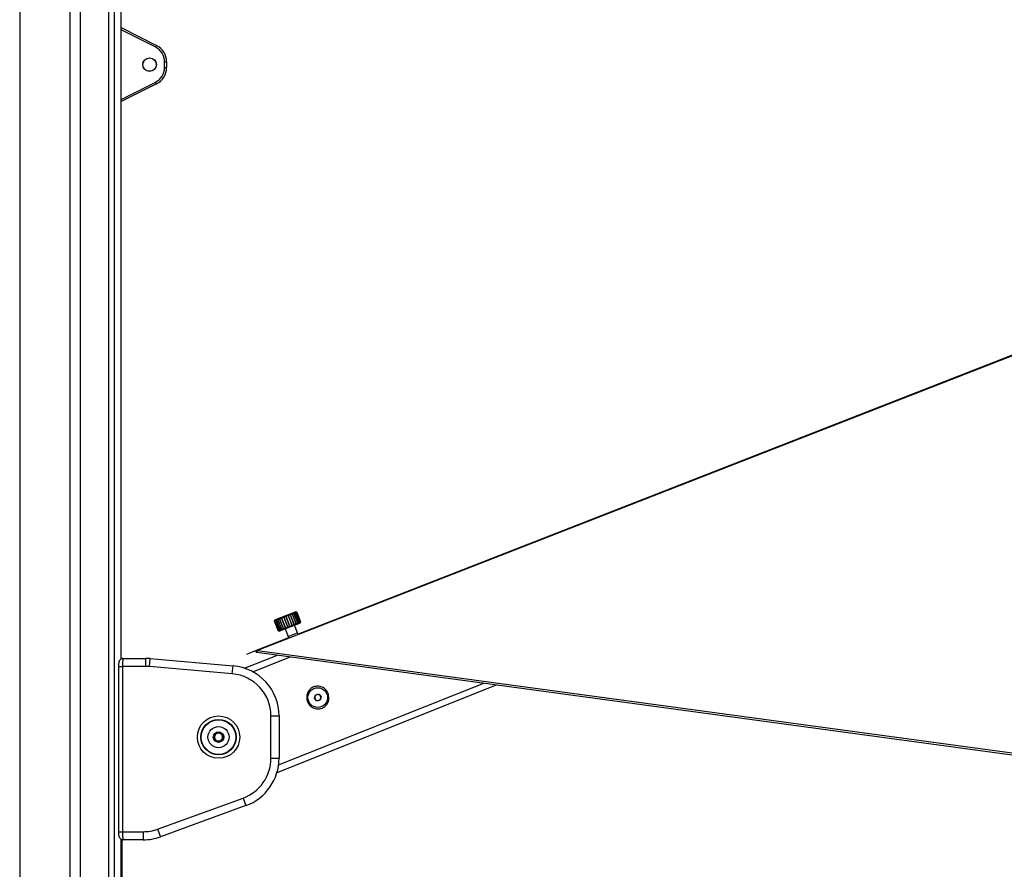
# Model space of a CAD drawing. Header units: millimetres. Extents: x 20 to 26560, y 40 to 17955.
# Tile 33 of 90: x 10017 to 10994, y 5765 to 6608. Entities that reach past the tile are written whole.
import ezdxf

# ---------------------------------------------------------------- set-up
doc = ezdxf.new("R2010")
doc.units = ezdxf.units.MM
doc.header["$LTSCALE"] = 2
doc.layers.add('COMPONENT_GEOMETRY', color=7, linetype='Continuous')
doc.styles.add('SLDTEXTSTYLE0', font='TXT', dxfattribs={"width": 0.75})
doc.dimstyles.new('SLDDIMSTYLE0', dxfattribs={"dimtxt": 150, "dimasz": 6.604, "dimexe": 0, "dimexo": 0.0625, "dimgap": 37.5, "dimtad": 0, "dimtih": 1, "dimtoh": 1, "dimdec": 1, "dimrnd": 1e-09, "dimzin": 12, "dimdsep": 46, "dimtxsty": 'SLDTEXTSTYLE0', "dimsah": 1, "dimcen": 0.09, "dimadec": 0, "dimazin": 3, "dimtfac": 1, "dimtdec": 1, "dimtofl": 0, "dimtmove": 0, "dimatfit": 3, "dimfxl": 1, "dimfrac": 2, "dimtolj": 1, "dimtzin": 12, "dimarcsym": 0})

# ---------------------------------------------------------------- blocks, each defined once
blk = doc.blocks.new('_D_4')
at = {"layer": 'COMPONENT_GEOMETRY', "color": 7}
for p, q in [((13862.69, 5870.29), (13344.02, 5870.29)), ((13350.37, 5870.29), (13350.37, 3933.63)), ((13050.27, 3903.16), (13004.56, 3903.16)), ((13004.56, 3903.16), (13004.56, 3665.04)), ((13650.47, 3903.16), (13696.18, 3903.16)), ((13696.18, 3903.16), (13696.18, 3665.04)), ((13004.56, 3665.04), (13050.27, 3665.04)), ((13696.18, 3665.04), (13650.47, 3665.04)), ((13350.37, 1503.96), (13350.37, 3440.61)), ((10307.85, 1503.96), (13356.72, 1503.96))]:
    blk.add_line(p, q, dxfattribs=at)
for points in [[(13350.37, 5870.29), (13349.35, 5863.68), (13351.39, 5863.68)], [(13350.37, 1503.96), (13351.39, 1510.56), (13349.35, 1510.56)]]:
    blk.add_solid(points, dxfattribs=at)
at = {"layer": 'COMPONENT_GEOMETRY', "color": 7, "char_height": 150, "attachment_point": 1, "style": 'SLDTEXTSTYLE0'}
for s, insert in [('7\'1.95"', (13050.27, 3858.4)), ('2183.2mm', (12858.08, 3633.97))]:
    blk.add_mtext(s, dxfattribs=dict(at, insert=insert))

msp = doc.modelspace()

# ---------------------------------------------------------------- linework, layer by layer
at = {"color": 8, "linetype": 'Continuous', "lineweight": 25}
for p, q in [((10017.24, 7324.96), (10017.24, 1576.96)), ((10067.15, 1576.96), (10067.15, 7324.96)), ((10077.35, 7324.96), (10077.35, 1576.96)), ((10105.6, 1576.96), (10105.6, 7324.96)), ((10111.06, 7324.96), (10111.06, 1576.96)), ((10117.86, 5973.38), (10117.86, 7145.03)), ((10152.17, 6580.16), (10117.87, 6597.47)), ((10117.87, 6528.45), (10152.17, 6545.75)), ((10283.41, 5995.65), (10292.69, 5999.35)), ((10248.46, 5960.63), (10285.63, 5975.46)), ((10115.23, 5965.94), (10119.23, 5965.94)), ((10274.06, 5868.22), (10477.57, 5949.37)), ((10115.23, 5801.94), (10119.23, 5801.94)), ((10117.86, 1576.96), (10117.86, 5794.52))]:
    msp.add_line(p, q, dxfattribs=at)
at = {"color": 7, "linetype": 'Continuous', "lineweight": 25}
for p, q in [((10117.87, 5973.39), (10117.87, 7145.03)), ((10117.87, 6599.68), (10153.02, 6581.95)), ((10160.96, 6560.04), (10160.96, 6565.88)), ((10160.96, 6565.88), (10162.91, 6565.88)), ((10162.91, 6565.88), (10162.91, 6560.04)), ((10160.96, 6560.04), (10162.91, 6560.04)), ((11737.34, 6561.49), (10253.13, 5981.73)), ((10153.02, 6543.97), (10117.87, 6526.24)), ((10270.42, 6012), (10283.99, 6017.41)), ((10283.99, 6017.41), (10290.86, 6020.15)), ((10285.85, 6017.07), (10285.51, 6016.94)), ((10285.51, 6016.94), (10289.21, 6007.65)), ((10289.55, 6007.79), (10285.85, 6017.07)), ((10287.71, 6017.82), (10287.41, 6017.7)), ((10287.41, 6017.7), (10291.12, 6008.41)), ((10291.42, 6008.53), (10287.71, 6017.82)), ((10289.32, 6018.46), (10289.07, 6018.36)), ((10289.07, 6018.36), (10292.77, 6009.07)), ((10293.02, 6009.17), (10289.32, 6018.46)), ((10290.61, 6018.97), (10290.42, 6018.9)), ((10290.42, 6018.9), (10294.12, 6009.61)), ((10294.31, 6009.69), (10290.61, 6018.97)), ((10291.79, 6019.75), (10290.86, 6020.15)), ((10291.53, 6019.34), (10291.4, 6019.29)), ((10291.4, 6019.29), (10295.11, 6010)), ((10295.24, 6010.05), (10291.53, 6019.34)), ((10292.05, 6019.55), (10291.99, 6019.53)), ((10291.99, 6019.53), (10295.69, 6010.24)), ((10295.75, 6010.26), (10292.05, 6019.55)), ((10292.16, 6019.59), (10295.86, 6010.3)), ((10269.87, 6010.7), (10270.02, 6011.07)), ((10269.88, 6010.71), (10269.87, 6010.7)), ((10269.87, 6010.7), (10273.57, 6001.42)), ((10273.59, 6001.42), (10269.88, 6010.71)), ((10270.42, 6012), (10270.02, 6011.07)), ((10270.22, 6010.84), (10270.13, 6010.81)), ((10270.13, 6010.81), (10273.84, 6001.52)), ((10273.92, 6001.55), (10270.22, 6010.84)), ((10270.97, 6011.14), (10270.81, 6011.08)), ((10270.81, 6011.08), (10274.52, 6001.79)), ((10274.67, 6001.85), (10270.97, 6011.14)), ((10272.1, 6011.6), (10271.89, 6011.51)), ((10271.89, 6011.51), (10275.59, 6002.22)), ((10275.81, 6002.31), (10272.1, 6011.6)), ((10273.31, 6012.08), (10273.25, 6012.23)), ((10273.58, 6012.18), (10273.31, 6012.08)), ((10273.31, 6012.08), (10277.01, 6002.79)), ((10277.29, 6002.9), (10273.58, 6012.18)), ((10295.3, 6009), (10274.87, 6000.86)), ((10275.35, 6012.89), (10275.03, 6012.76)), ((10275.03, 6012.76), (10278.73, 6003.47)), ((10279.05, 6003.6), (10275.35, 6012.89)), ((10277.33, 6013.68), (10276.98, 6013.54)), ((10276.98, 6013.54), (10280.68, 6004.25)), ((10281.03, 6004.39), (10277.33, 6013.68)), ((10279.45, 6014.52), (10279.09, 6014.38)), ((10279.09, 6014.38), (10282.79, 6005.09)), ((10283.15, 6005.24), (10279.45, 6014.52)), ((10281.63, 6015.4), (10281.26, 6015.25)), ((10281.26, 6015.25), (10284.97, 6005.96)), ((10285.34, 6006.11), (10281.63, 6015.4)), ((10283.79, 6016.26), (10283.43, 6016.11)), ((10283.43, 6016.11), (10287.14, 6006.82)), ((10287.5, 6006.97), (10283.79, 6016.26)), ((10287.14, 6006.82), (10287.5, 6006.97)), ((10289.21, 6007.65), (10289.55, 6007.79)), ((10292.69, 5999.35), (10289.73, 6006.78)), ((10291.12, 6008.41), (10291.42, 6008.53)), ((10292.77, 6009.07), (10293.02, 6009.17)), ((10294.12, 6009.61), (10294.31, 6009.69)), ((10295.11, 6010), (10295.24, 6010.05)), ((10295.3, 6009), (10295.71, 6009.95)), ((10295.69, 6010.24), (10295.75, 6010.26)), ((10273.57, 6001.42), (10273.59, 6001.42)), ((10273.84, 6001.52), (10273.92, 6001.55)), ((10273.92, 6001.26), (10274.87, 6000.86)), ((10274.52, 6001.79), (10274.67, 6001.85)), ((10275.59, 6002.22), (10275.81, 6002.31)), ((10277.01, 6002.79), (10277.29, 6002.9)), ((10278.73, 6003.47), (10279.05, 6003.6)), ((10280.44, 6003.08), (10283.41, 5995.65)), ((10280.68, 6004.25), (10281.03, 6004.39)), ((10282.79, 6005.09), (10283.15, 6005.24)), ((10284.97, 6005.96), (10285.34, 6006.11)), ((10293.31, 5997.81), (10292.69, 5999.35)), ((10283.99, 5994.17), (10251.8, 5981.6)), ((10283.41, 5995.65), (10283.99, 5994.17)), ((10251.8, 5981.6), (10242.34, 5977.9)), ((10252.38, 5981.74), (10251.28, 5981.31)), ((10251.28, 5981.31), (10251.8, 5981.6)), ((10251.28, 5981.31), (10251.72, 5980.07)), ((10252.9, 5980.52), (10251.72, 5980.07)), ((10251.72, 5980.07), (10252.44, 5979.97)), ((10251.72, 5980.07), (10252.44, 5979.97)), ((10253.13, 5981.73), (10252.38, 5981.74)), ((10252.44, 5979.97), (11037.87, 5873.22)), ((10253.13, 5981.73), (11039.21, 5874.9)), ((10118.51, 5973.94), (10119.86, 5973.94)), ((10119.86, 5973.94), (10142.31, 5973.94)), ((10142.31, 5965.94), (10142.31, 5973.94)), ((10145.97, 5965.78), (10146.67, 5973.75)), ((10146.67, 5973.75), (10228.85, 5966.56)), ((10240.27, 5964.2), (10272.87, 5977.19)), ((10115.24, 5966.27), (10115.23, 5965.94)), ((10115.23, 5965.94), (10115.23, 5801.94)), ((10119.23, 5965.94), (10119.23, 5801.94)), ((10142.31, 5965.94), (10119.23, 5965.94)), ((10228.15, 5958.59), (10145.97, 5965.78)), ((10228.15, 5958.59), (10228.85, 5966.56)), ((10272.48, 5860.77), (10490.34, 5947.64)), ((10310.77, 5937.73), (10314.19, 5938.28)), ((10314.19, 5938.28), (10316.37, 5935.59)), ((10309.53, 5934.49), (10310.77, 5937.73)), ((10311.72, 5931.8), (10309.53, 5934.49)), ((10315.14, 5932.36), (10311.72, 5931.8)), ((10316.37, 5935.59), (10315.14, 5932.36)), ((10266.49, 5874.81), (10266.49, 5916.75)), ((10266.49, 5916.75), (10274.49, 5916.75)), ((10274.49, 5916.75), (10274.49, 5874.81)), ((10210.1, 5897.23), (10213.55, 5900.3)), ((10212.72, 5899.56), (10214.84, 5899.88)), ((10213.55, 5900.3), (10217.94, 5898.86)), ((10216.88, 5899.21), (10218.21, 5897.53)), ((10211.05, 5892.71), (10210.1, 5897.23)), ((10210.33, 5896.13), (10211.12, 5898.13)), ((10212.11, 5892.36), (10210.77, 5894.03)), ((10215.43, 5891.26), (10211.05, 5892.71)), ((10216.27, 5892), (10214.14, 5891.68)), ((10218.88, 5894.34), (10215.43, 5891.26)), ((10218.65, 5895.43), (10217.87, 5893.43)), ((10217.94, 5898.86), (10218.88, 5894.34)), ((10266.49, 5874.81), (10274.49, 5874.81)), ((10154.04, 5804.47), (10238.86, 5835.35)), ((10238.86, 5835.35), (10241.59, 5827.83)), ((10241.59, 5827.83), (10156.78, 5796.96)), ((10119.23, 5801.94), (10139.68, 5801.94)), ((10139.68, 5801.94), (10139.68, 5793.94)), ((10154.04, 5804.47), (10156.78, 5796.96)), ((10117.87, 1576.96), (10117.87, 5794.52)), ((10118.51, 5793.94), (10119.86, 5793.94)), ((10118.51, 5793.94), (10118.51, 5181.77)), ((10139.68, 5793.94), (10119.86, 5793.94))]:
    msp.add_line(p, q, dxfattribs=at)
at = {"color": 7, "linetype": 'Continuous', "lineweight": 25, "flags": 128}
for points in [[(11737.34, 6561.88), (11006.05, 6276.22), (10293.31, 5997.81)], [(10252.9, 5980.52), (10252.69, 5981), (10252.38, 5981.74)], [(10252.44, 5979.97), (10252.67, 5980.25), (10252.9, 5980.52)]]:
    msp.add_lwpolyline(points, dxfattribs=at)
at = {"color": 7, "linetype": 'Continuous', "lineweight": 25}
for centre, radius in [((10146.11, 6562.96), 6.8), ((10146.11, 6562.96), 6.62), ((10312.95, 5935.04), 9.75), ((10214.49, 5895.78), 21), ((10214.49, 5895.78), 17.5), ((10214.49, 5895.78), 17.1), ((10214.49, 5895.78), 10.5), ((10214.49, 5895.78), 5.25)]:
    msp.add_circle(centre, radius, dxfattribs=at)
for centre, radius, start, end in [((10133.56, 6590.1), 21.09, 331.89973, 337.2714), ((10144.96, 6565.88), 16, 0, 63.23075), ((10144.91, 6565.88), 18, 0, 63.23075), ((10144.96, 6560.04), 16, 296.76925, 0), ((10144.91, 6560.04), 18, 296.76925, 0), ((10133.56, 6535.82), 21.09, 22.7286, 28.10027), ((10142.31, 5923.94), 50, 85, 90), ((10142.31, 5923.94), 42, 85, 90), ((10224.49, 5916.75), 42, 0, 85), ((10224.49, 5916.75), 50, 0, 85), ((10312.95, 5935.04), 3, 159.16375, 219.16375), ((10312.95, 5935.04), 3, 99.16375, 159.16375), ((10312.95, 5935.04), 3, 219.16375, 279.16375), ((10312.95, 5935.04), 3, 39.16375, 99.16375), ((10312.95, 5935.04), 3, 279.16375, 339.16375), ((10312.95, 5935.04), 3, 339.16375, 39.16375), ((10214.49, 5895.78), 4, 71.76783, 131.76783), ((10214.49, 5895.78), 4, 11.76783, 71.76783), ((10214.49, 5895.78), 4, 131.76783, 191.76783), ((10214.49, 5895.78), 4, 191.76783, 251.76783), ((10214.49, 5895.78), 4, 251.76783, 311.76783), ((10214.49, 5895.78), 4, 311.76783, 11.76783), ((10224.49, 5874.81), 42, 290, 0), ((10224.49, 5874.81), 50, 290, 0), ((10139.68, 5843.94), 42, 270, 290), ((10139.68, 5843.94), 50, 270, 290)]:
    msp.add_arc(centre, radius, start, end, dxfattribs=at)
for points, knots in [([(10285.51, 6016.94), (10285.36, 6017), (10285.1, 6017.09), (10284.71, 6017.11), (10284.39, 6017.06), (10284.14, 6016.94), (10283.93, 6016.76), (10283.81, 6016.52), (10283.8, 6016.34), (10283.79, 6016.26)], [0, 0, 0, 0, 0.204032, 0.3454381, 0.4634379, 0.5817831, 0.6937763, 0.8561918, 1, 1, 1, 1]), ([(10287.41, 6017.7), (10287.25, 6017.75), (10286.98, 6017.84), (10286.58, 6017.86), (10286.28, 6017.82), (10286.05, 6017.71), (10285.89, 6017.53), (10285.81, 6017.32), (10285.83, 6017.15), (10285.85, 6017.07)], [0, 0, 0, 0, 0.204032, 0.345438, 0.463438, 0.581783, 0.693776, 0.856192, 1, 1, 1, 1]), ([(10289.07, 6018.36), (10288.9, 6018.41), (10288.62, 6018.49), (10288.24, 6018.52), (10287.96, 6018.49), (10287.77, 6018.39), (10287.65, 6018.24), (10287.62, 6018.04), (10287.68, 6017.89), (10287.71, 6017.82)], [0, 0, 0, 0, 0.204032, 0.345438, 0.463438, 0.581783, 0.693776, 0.856192, 1, 1, 1, 1]), ([(10290.42, 6018.9), (10290.25, 6018.95), (10289.97, 6019.03), (10289.61, 6019.07), (10289.37, 6019.05), (10289.22, 6018.97), (10289.15, 6018.83), (10289.18, 6018.66), (10289.28, 6018.52), (10289.32, 6018.46)], [0, 0, 0, 0, 0.204032, 0.345438, 0.463438, 0.581783, 0.693776, 0.856192, 1, 1, 1, 1]), ([(10291.4, 6019.29), (10291.24, 6019.34), (10290.97, 6019.43), (10290.65, 6019.48), (10290.45, 6019.48), (10290.34, 6019.42), (10290.33, 6019.31), (10290.42, 6019.15), (10290.55, 6019.03), (10290.61, 6018.97)], [0, 0, 0, 0, 0.204032, 0.345438, 0.463438, 0.581783, 0.693776, 0.856192, 1, 1, 1, 1]), ([(10291.99, 6019.53), (10291.84, 6019.58), (10291.58, 6019.67), (10291.31, 6019.74), (10291.15, 6019.76), (10291.1, 6019.72), (10291.15, 6019.63), (10291.29, 6019.5), (10291.46, 6019.39), (10291.53, 6019.34)], [0, 0, 0, 0, 0.204032, 0.345438, 0.463438, 0.581783, 0.693776, 0.856192, 1, 1, 1, 1]), ([(10292.16, 6019.59), (10292.02, 6019.65), (10291.79, 6019.75), (10291.56, 6019.85), (10291.46, 6019.88), (10291.47, 6019.86), (10291.57, 6019.8), (10291.77, 6019.69), (10291.96, 6019.59), (10292.05, 6019.55)], [0, 0, 0, 0, 0.204032, 0.345438, 0.463438, 0.581783, 0.693776, 0.856192, 1, 1, 1, 1]), ([(10270.13, 6010.81), (10270.17, 6010.94), (10270.24, 6011.16), (10270.28, 6011.36), (10270.27, 6011.43), (10270.23, 6011.4), (10270.14, 6011.26), (10270.02, 6011.02), (10269.93, 6010.81), (10269.88, 6010.71)], [0, 0, 0, 0, 0.204032, 0.345438, 0.463438, 0.581783, 0.693776, 0.856192, 1, 1, 1, 1]), ([(10270.81, 6011.08), (10270.83, 6011.2), (10270.87, 6011.41), (10270.84, 6011.58), (10270.78, 6011.63), (10270.68, 6011.58), (10270.54, 6011.42), (10270.38, 6011.16), (10270.27, 6010.95), (10270.22, 6010.84)], [0, 0, 0, 0, 0.204032, 0.345438, 0.463438, 0.581783, 0.693776, 0.856192, 1, 1, 1, 1]), ([(10271.89, 6011.51), (10271.88, 6011.62), (10271.88, 6011.81), (10271.79, 6011.96), (10271.67, 6011.99), (10271.52, 6011.91), (10271.34, 6011.73), (10271.15, 6011.47), (10271.03, 6011.25), (10270.97, 6011.14)], [0, 0, 0, 0, 0.204032, 0.345438, 0.463438, 0.581783, 0.693776, 0.856192, 1, 1, 1, 1]), ([(10273.2, 6012.36), (10273.16, 6012.4), (10273.08, 6012.48), (10272.91, 6012.48), (10272.72, 6012.39), (10272.5, 6012.2), (10272.29, 6011.92), (10272.16, 6011.7), (10272.1, 6011.6)], [0, 0, 0, 0, 0.177653, 0.3259, 0.474581, 0.615281, 0.819329, 1, 1, 1, 1]), ([(10275.03, 6012.76), (10274.98, 6012.86), (10274.89, 6013.02), (10274.67, 6013.11), (10274.45, 6013.1), (10274.23, 6012.99), (10273.99, 6012.79), (10273.76, 6012.51), (10273.64, 6012.29), (10273.58, 6012.18)], [0, 0, 0, 0, 0.204032, 0.345438, 0.463438, 0.581783, 0.693776, 0.856192, 1, 1, 1, 1]), ([(10276.98, 6013.54), (10276.9, 6013.62), (10276.77, 6013.77), (10276.5, 6013.84), (10276.24, 6013.81), (10275.99, 6013.7), (10275.74, 6013.49), (10275.51, 6013.21), (10275.4, 6012.99), (10275.35, 6012.89)], [0, 0, 0, 0, 0.204032, 0.345438, 0.463438, 0.581783, 0.693776, 0.856192, 1, 1, 1, 1]), ([(10279.09, 6014.38), (10278.99, 6014.45), (10278.82, 6014.58), (10278.5, 6014.64), (10278.21, 6014.6), (10277.94, 6014.47), (10277.68, 6014.26), (10277.47, 6013.99), (10277.37, 6013.78), (10277.33, 6013.68)], [0, 0, 0, 0, 0.204032, 0.345438, 0.463438, 0.581783, 0.693776, 0.856192, 1, 1, 1, 1]), ([(10281.26, 6015.25), (10281.14, 6015.31), (10280.94, 6015.43), (10280.58, 6015.47), (10280.28, 6015.42), (10280, 6015.3), (10279.75, 6015.09), (10279.56, 6014.82), (10279.48, 6014.62), (10279.45, 6014.52)], [0, 0, 0, 0, 0.204032, 0.345438, 0.463438, 0.581783, 0.693776, 0.856192, 1, 1, 1, 1]), ([(10283.43, 6016.11), (10283.3, 6016.17), (10283.06, 6016.27), (10282.68, 6016.31), (10282.36, 6016.25), (10282.1, 6016.13), (10281.86, 6015.93), (10281.7, 6015.68), (10281.65, 6015.48), (10281.63, 6015.4)], [0, 0, 0, 0, 0.204032, 0.3454381, 0.4634379, 0.5817831, 0.6937763, 0.8561918, 1, 1, 1, 1]), ([(10285.34, 6006.11), (10285.45, 6006.04), (10285.64, 6005.92), (10285.98, 6005.87), (10286.28, 6005.92), (10286.55, 6006.04), (10286.81, 6006.25), (10287.02, 6006.52), (10287.1, 6006.73), (10287.14, 6006.82)], [0, 0, 0, 0, 0.204032, 0.345438, 0.463438, 0.581783, 0.693776, 0.856192, 1, 1, 1, 1]), ([(10287.5, 6006.97), (10287.59, 6006.89), (10287.74, 6006.76), (10288.04, 6006.69), (10288.32, 6006.73), (10288.58, 6006.85), (10288.84, 6007.06), (10289.06, 6007.34), (10289.16, 6007.55), (10289.21, 6007.65)], [0, 0, 0, 0, 0.204032, 0.345438, 0.463438, 0.581783, 0.693776, 0.856192, 1, 1, 1, 1]), ([(10289.55, 6007.79), (10289.62, 6007.7), (10289.73, 6007.55), (10289.98, 6007.47), (10290.22, 6007.49), (10290.46, 6007.6), (10290.72, 6007.81), (10290.94, 6008.09), (10291.06, 6008.31), (10291.12, 6008.41)], [0, 0, 0, 0, 0.204032, 0.345438, 0.463438, 0.581783, 0.693776, 0.856192, 1, 1, 1, 1]), ([(10291.42, 6008.53), (10291.46, 6008.43), (10291.53, 6008.27), (10291.72, 6008.16), (10291.93, 6008.17), (10292.14, 6008.27), (10292.37, 6008.47), (10292.59, 6008.74), (10292.71, 6008.97), (10292.77, 6009.07)], [0, 0, 0, 0, 0.204032, 0.345438, 0.463438, 0.581783, 0.693776, 0.856192, 1, 1, 1, 1]), ([(10293.02, 6009.17), (10293.04, 6009.06), (10293.07, 6008.88), (10293.2, 6008.75), (10293.36, 6008.74), (10293.53, 6008.82), (10293.73, 6009.01), (10293.93, 6009.28), (10294.06, 6009.5), (10294.12, 6009.61)], [0, 0, 0, 0, 0.204032, 0.345438, 0.463438, 0.581783, 0.693776, 0.856192, 1, 1, 1, 1]), ([(10294.31, 6009.69), (10294.31, 6009.57), (10294.3, 6009.37), (10294.36, 6009.21), (10294.46, 6009.18), (10294.59, 6009.25), (10294.75, 6009.42), (10294.93, 6009.68), (10295.05, 6009.9), (10295.11, 6010)], [0, 0, 0, 0, 0.204032, 0.345438, 0.463438, 0.581783, 0.693776, 0.856192, 1, 1, 1, 1]), ([(10295.24, 6010.05), (10295.21, 6009.93), (10295.16, 6009.71), (10295.16, 6009.53), (10295.2, 6009.47), (10295.28, 6009.52), (10295.39, 6009.67), (10295.54, 6009.92), (10295.64, 6010.13), (10295.69, 6010.24)], [0, 0, 0, 0, 0.204032, 0.345438, 0.463438, 0.581783, 0.693776, 0.856192, 1, 1, 1, 1]), ([(10295.75, 6010.26), (10295.7, 6010.12), (10295.62, 6009.9), (10295.56, 6009.7), (10295.54, 6009.62), (10295.55, 6009.63), (10295.55, 6009.63)], [0, 0, 0, 0, 0.433308, 0.733615, 0.984214, 1, 1, 1, 1]), ([(10295.58, 6009.65), (10295.59, 6009.68), (10295.63, 6009.76), (10295.73, 6010), (10295.82, 6010.2), (10295.86, 6010.3)], [0, 0, 0, 0, 0.267787, 0.65614, 1, 1, 1, 1]), ([(10273.92, 6001.26), (10273.9, 6001.27), (10273.81, 6001.31), (10273.67, 6001.37), (10273.57, 6001.42)], [0, 0, 0, 0, 0.234513, 1, 1, 1, 1]), ([(10273.59, 6001.42), (10273.73, 6001.36), (10273.97, 6001.27), (10274.22, 6001.18), (10274.34, 6001.16), (10274.36, 6001.18), (10274.28, 6001.25), (10274.1, 6001.37), (10273.92, 6001.47), (10273.84, 6001.52)], [0, 0, 0, 0, 0.204032, 0.345438, 0.463438, 0.581783, 0.693776, 0.856192, 1, 1, 1, 1]), ([(10273.92, 6001.55), (10274.08, 6001.5), (10274.34, 6001.41), (10274.64, 6001.35), (10274.81, 6001.34), (10274.88, 6001.39), (10274.86, 6001.49), (10274.74, 6001.63), (10274.59, 6001.74), (10274.52, 6001.79)], [0, 0, 0, 0, 0.204032, 0.345438, 0.463438, 0.581783, 0.693776, 0.856192, 1, 1, 1, 1]), ([(10274.67, 6001.85), (10274.83, 6001.8), (10275.11, 6001.72), (10275.45, 6001.67), (10275.67, 6001.69), (10275.79, 6001.75), (10275.83, 6001.87), (10275.76, 6002.03), (10275.65, 6002.16), (10275.59, 6002.22)], [0, 0, 0, 0, 0.204032, 0.345438, 0.463438, 0.581783, 0.693776, 0.856192, 1, 1, 1, 1]), ([(10275.81, 6002.31), (10275.97, 6002.26), (10276.25, 6002.18), (10276.63, 6002.14), (10276.89, 6002.17), (10277.05, 6002.25), (10277.14, 6002.4), (10277.13, 6002.58), (10277.05, 6002.72), (10277.01, 6002.79)], [0, 0, 0, 0, 0.204032, 0.345438, 0.463438, 0.581783, 0.693776, 0.856192, 1, 1, 1, 1]), ([(10277.29, 6002.9), (10277.45, 6002.85), (10277.73, 6002.76), (10278.12, 6002.74), (10278.41, 6002.78), (10278.62, 6002.88), (10278.76, 6003.04), (10278.8, 6003.25), (10278.76, 6003.4), (10278.73, 6003.47)], [0, 0, 0, 0, 0.204032, 0.345438, 0.463438, 0.581783, 0.693776, 0.856192, 1, 1, 1, 1]), ([(10279.05, 6003.6), (10279.21, 6003.55), (10279.47, 6003.46), (10279.87, 6003.43), (10280.18, 6003.48), (10280.42, 6003.6), (10280.6, 6003.77), (10280.7, 6004), (10280.69, 6004.17), (10280.68, 6004.25)], [0, 0, 0, 0, 0.204032, 0.345438, 0.463438, 0.581783, 0.693776, 0.856192, 1, 1, 1, 1]), ([(10281.03, 6004.39), (10281.18, 6004.33), (10281.43, 6004.24), (10281.82, 6004.21), (10282.13, 6004.26), (10282.39, 6004.38), (10282.61, 6004.58), (10282.75, 6004.82), (10282.78, 6005), (10282.79, 6005.09)], [0, 0, 0, 0, 0.204032, 0.345438, 0.463438, 0.581783, 0.693776, 0.856192, 1, 1, 1, 1]), ([(10283.15, 6005.24), (10283.29, 6005.17), (10283.51, 6005.07), (10283.88, 6005.03), (10284.2, 6005.08), (10284.47, 6005.21), (10284.71, 6005.41), (10284.89, 6005.67), (10284.94, 6005.87), (10284.97, 6005.96)], [0, 0, 0, 0, 0.204032, 0.345438, 0.463438, 0.581783, 0.693776, 0.856192, 1, 1, 1, 1]), ([(10119.78, 5973.9), (10119.71, 5973.91), (10119.14, 5973.99), (10118.19, 5973.64), (10117.15, 5972.99), (10116.44, 5972.19), (10115.96, 5971.32), (10115.64, 5970.38), (10115.42, 5969.23), (10115.26, 5967.81), (10115.25, 5966.73), (10115.24, 5966.27)], [0, 0, 0, 0, 0.021578, 0.156743, 0.266454, 0.364802, 0.459403, 0.565088, 0.706413, 0.874367, 1, 1, 1, 1]), ([(10119.86, 5973.94), (10119.84, 5973.94), (10119.81, 5973.93), (10119.76, 5973.84), (10119.7, 5973.69), (10119.65, 5973.49), (10119.6, 5973.24), (10119.56, 5972.93), (10119.51, 5972.57), (10119.46, 5972.16), (10119.42, 5971.71), (10119.39, 5971.22), (10119.35, 5970.69), (10119.32, 5970.12), (10119.29, 5969.33), (10119.26, 5968.49), (10119.24, 5967.56), (10119.23, 5966.78), (10119.23, 5966.22), (10119.23, 5965.94)], [0, 0, 0, 0, 0.053327, 0.107028, 0.161915, 0.217211, 0.270625, 0.324416, 0.379402, 0.434802, 0.488109, 0.541795, 0.596675, 0.651969, 0.704812, 0.812311, 0.867098, 0.933183, 1, 1, 1, 1]), ([(10323.17, 5939.12), (10323.57, 5937.69), (10324.35, 5934.83), (10323.39, 5930.41), (10321.34, 5927.32), (10319.09, 5925.49), (10317.16, 5924.49), (10315.07, 5923.89), (10312.18, 5923.66), (10308.55, 5924.48), (10304.9, 5927.07), (10302.46, 5930.86), (10301.62, 5935.29), (10302.5, 5939.67), (10304.57, 5942.77), (10306.82, 5944.59), (10308.75, 5945.6), (10310.84, 5946.19), (10313.73, 5946.42), (10317.34, 5945.59), (10321.08, 5943.04), (10322.48, 5940.43), (10323.17, 5939.12)], [0, 0, 0, 0, 0.063125, 0.125872, 0.188039, 0.218977, 0.250026, 0.2809, 0.311978, 0.374046, 0.436741, 0.500168, 0.563277, 0.625955, 0.688045, 0.719143, 0.750062, 0.781026, 0.812104, 0.874212, 0.936896, 1, 1, 1, 1]), ([(10115.23, 5801.94), (10115.23, 5801.92), (10115.23, 5801.88), (10115.23, 5801.84), (10115.23, 5801.82)], [0, 0, 0, 0, 0.459904, 1, 1, 1, 1]), ([(10115.23, 5801.82), (10115.24, 5801.23), (10115.27, 5800.01), (10115.47, 5798.26), (10115.77, 5796.92), (10116.49, 5795.58), (10117.45, 5794.64), (10118.62, 5794.03), (10119.48, 5794), (10119.86, 5793.99)], [0, 0, 0, 0, 0.15699, 0.326449, 0.531459, 0.651789, 0.769417, 0.897814, 1, 1, 1, 1]), ([(10119.23, 5801.94), (10119.23, 5801.72), (10119.23, 5801.28), (10119.23, 5800.62), (10119.25, 5799.97), (10119.26, 5799.32), (10119.29, 5798.5), (10119.32, 5797.71), (10119.36, 5796.99), (10119.41, 5796.32), (10119.46, 5795.71), (10119.52, 5795.2), (10119.57, 5794.86), (10119.62, 5794.58), (10119.66, 5794.34), (10119.71, 5794.17), (10119.76, 5794.03), (10119.81, 5793.95), (10119.85, 5793.94), (10119.86, 5793.94)], [0, 0, 0, 0, 0.052162, 0.104682, 0.158329, 0.212364, 0.264417, 0.370255, 0.424162, 0.476376, 0.582541, 0.636613, 0.689326, 0.742402, 0.796623, 0.851239, 0.888123, 0.962485, 1, 1, 1, 1])]:
    msp.add_open_spline(points, degree=3, knots=knots, dxfattribs=at)

# ---------------------------------------------------------------- dimensions: what is measured, and where the dimension line sits
at = {"layer": 'COMPONENT_GEOMETRY', "color": 7}
dim = msp.add_linear_dim(base=(13350.37, 1503.96), p1=(13865.23, 5870.29), p2=(10305.31, 1503.96), angle=90, dimstyle='SLDDIMSTYLE0', dxfattribs=at)
dim.commit()
dim.dimension.update_dxf_attribs({"geometry": '_D_4', "text_midpoint": (13350.37, 3687.12), "dimtype": 160})

doc.saveas('drawing.dxf')
